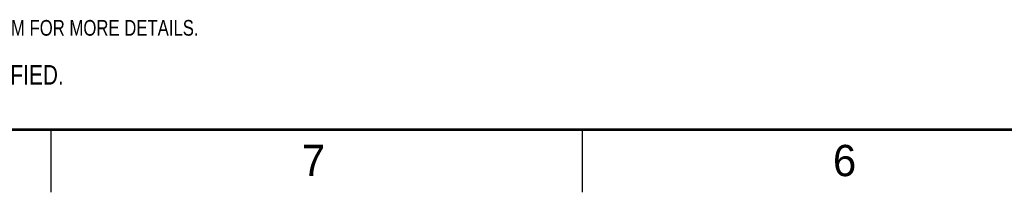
# Model space of a CAD drawing. Header units: inches. Extents: x 0 to 34, y 0 to 22.
# Tile 2 of 71: x 4 to 11.9, y 0 to 1.4. Entities that reach past the tile are written whole.
import ezdxf

# ---------------------------------------------------------------- set-up
doc = ezdxf.new("R2010")
doc.units = ezdxf.units.IN
doc.header["$LTSCALE"] = 1.87
doc.header["$MEASUREMENT"] = 0
doc.layers.get('0').update_dxf_attribs({"linetype": 'CONTINUOUS'})
doc.layers.add('DETAIL', color=7, linetype='CONTINUOUS')
doc.styles.get("Standard").update_dxf_attribs({"font": 'txt', "width": 0.8})
doc.styles.add('TEXTSTYLE_2', font='txt')

# ---------------------------------------------------------------- blocks, each defined once
blk = doc.blocks.new('SYMBOL_3_BL0', base_point=(3.6251, 1.3124))
at = {"color": 2, "linetype": 'CONTINUOUS', "width": 0.8}
for s, p in [('1.', (0.9376, 1.2498)), ('REFER TO PRODUCT MANUAL ON NI.COM FOR MORE DETAILS', (1.3125, 1.25))]:
    blk.add_text(s, height=0.125, dxfattribs=at).set_placement(p)
blk = doc.blocks.new('SYMBOL_2_BL1', base_point=(3.1215, 0.9375))
at = {"layer": 'DETAIL', "color": 2, "linetype": 'CONTINUOUS', "width": 0.8}
blk.add_text('NOTES:  UNLESS OTHERWISE SPECIFIED.', height=0.156, dxfattribs=at).set_placement((0.9375, 0.8595))
blk = doc.blocks.new('SYMBOL_12_BL2', base_point=(3.6751, 1.3124))
at = {"layer": 'DETAIL', "color": 2, "linetype": 'CONTINUOUS', "width": 0.8}
for s, p in [('1.', (0.9376, 1.2498)), ('REFER TO PRODUCT MANUAL ON NI.COM FOR MORE DETAILS.', (1.3125, 1.25))]:
    blk.add_text(s, height=0.125, dxfattribs=at).set_placement(p)

msp = doc.modelspace()

# ---------------------------------------------------------------- linework, layer by layer
at = {"color": 2, "linetype": 'CONTINUOUS'}
for p, q in [((4.25, 0), (4.25, 0.5)), ((8.5, 0), (8.5, 0.5))]:
    msp.add_line(p, q, dxfattribs=at)
at = {"color": 7, "linetype": 'CONTINUOUS', "const_width": 0.02}
msp.add_lwpolyline([(0.5, 0.5), (33.5, 0.5)], dxfattribs=at)

# ---------------------------------------------------------------- block references
at = {"color": 2, "linetype": 'CONTINUOUS'}
msp.add_blockref('SYMBOL_3_BL0', (3.6251, 1.3124), dxfattribs=at)
at = {"layer": 'DETAIL', "color": 2, "linetype": 'CONTINUOUS'}
for name, p in [('SYMBOL_12_BL2', (3.6751, 1.3124)), ('SYMBOL_2_BL1', (3.1215, 0.9375))]:
    msp.add_blockref(name, p, dxfattribs=at)

# ---------------------------------------------------------------- texts
at = {"color": 2, "linetype": 'CONTINUOUS', "char_height": 0.25, "width": 0.25, "attachment_point": 1, "line_spacing_factor": 0.9, "style": 'TEXTSTYLE_2'}
for s, insert in [('7', (6.2553, 0.3787)), ('6', (10.5033, 0.3784))]:
    msp.add_mtext(s, dxfattribs=dict(at, insert=insert))

doc.saveas('drawing.dxf')
